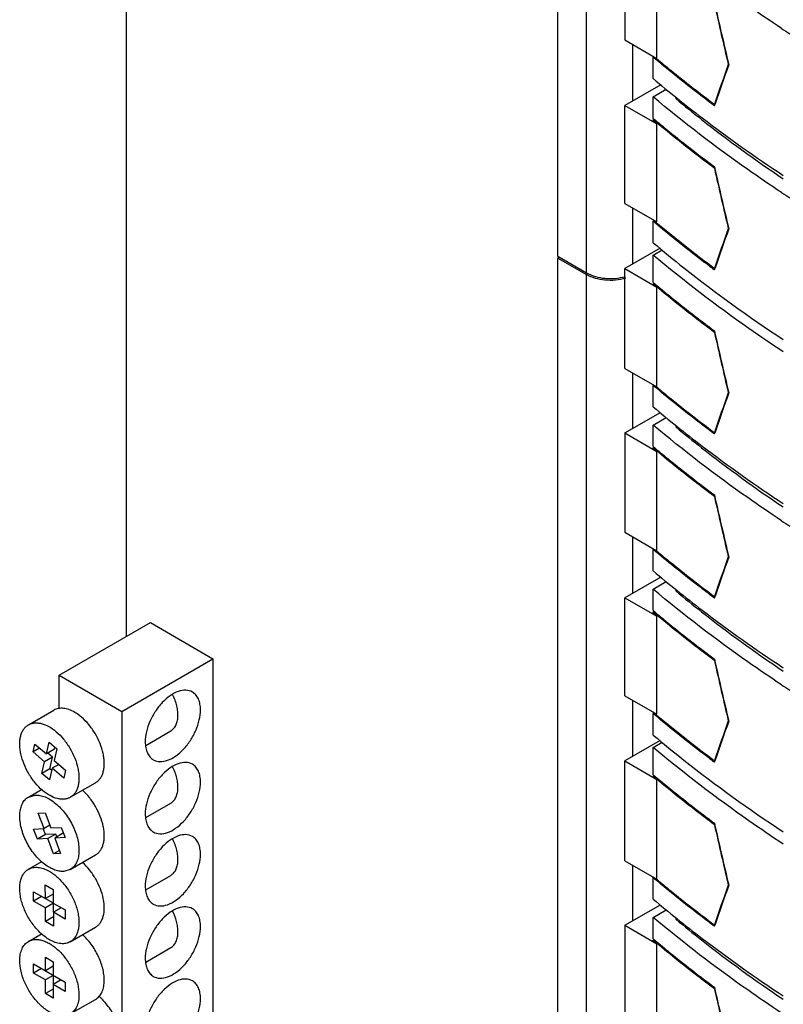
# Model space of a CAD drawing. Header units: millimetres. Extents: x 121 to 402, y 56 to 674.
# Tile 9 of 12: x 130 to 198, y 400 to 488. Entities that reach past the tile are written whole.
import ezdxf

# ---------------------------------------------------------------- set-up
doc = ezdxf.new("R2010")
doc.units = ezdxf.units.MM
doc.header["$LTSCALE"] = 47.495119
doc.layers.get('0').update_dxf_attribs({"linetype": 'CONTINUOUS'})

msp = doc.modelspace()

# ---------------------------------------------------------------- linework, layer by layer
at = {"color": 7, "linetype": 'Continuous'}
for p, q in [((139.351, 432.666), (139.351, 665.343)), ((177.97, 466.712), (177.97, 598.822)), ((180.536, 465.23), (180.536, 597.34)), ((183.973, 494.988), (183.973, 486.089)), ((186.843, 484.431), (186.843, 493.331)), ((183.973, 486.089), (186.843, 484.431)), ((184.657, 485.694), (184.657, 480.607)), ((186.572, 484.578), (186.518, 484.546)), ((186.518, 482.623), (186.518, 484.546)), ((186.767, 484.34), (186.518, 484.546)), ((186.765, 484.339), (186.518, 484.546)), ((186.722, 484.499), (186.826, 484.412)), ((186.724, 484.5), (186.829, 484.414)), ((193.238, 483.896), (193.233, 483.882)), ((193.268, 483.913), (193.238, 483.896)), ((187.198, 482.074), (183.989, 480.221)), ((186.518, 480.99), (187.689, 481.677)), ((186.518, 479.066), (186.518, 480.99)), ((188.571, 480.802), (188.571, 480.965)), ((183.989, 471.444), (183.989, 480.221)), ((183.989, 480.221), (186.843, 478.573)), ((191.998, 480.191), (191.93, 480.242)), ((191.998, 480.191), (191.93, 480.242)), ((191.998, 480.191), (192.059, 480.367)), ((192.059, 480.367), (192, 480.333)), ((186.518, 479.066), (186.697, 478.919)), ((186.518, 479.066), (186.695, 478.918)), ((186.607, 478.993), (186.518, 478.941)), ((186.518, 478.846), (186.518, 478.941)), ((186.843, 469.796), (186.843, 478.573)), ((191.997, 474.596), (191.932, 474.645)), ((191.997, 474.596), (191.933, 474.645)), ((191.997, 474.596), (192.025, 474.612)), ((183.989, 471.444), (186.843, 469.796)), ((184.657, 471.058), (184.657, 465.993)), ((186.518, 469.973), (186.799, 469.742)), ((186.518, 469.973), (186.796, 469.74)), ((186.606, 469.901), (186.518, 469.849)), ((186.518, 467.925), (186.518, 469.849)), ((186.737, 469.668), (186.518, 469.849)), ((186.735, 469.667), (186.518, 469.849)), ((193.238, 469.199), (193.233, 469.185)), ((193.268, 469.216), (193.238, 469.199)), ((187.138, 467.425), (183.987, 465.606)), ((177.97, 466.712), (180.536, 465.23)), ((178.111, 466.63), (177.97, 466.549)), ((177.97, 334.439), (177.97, 466.549)), ((177.97, 466.549), (180.536, 465.067)), ((186.518, 466.823), (187.309, 467.288)), ((186.518, 464.369), (186.518, 466.823)), ((183.987, 456.666), (183.987, 465.606)), ((183.987, 465.606), (186.843, 463.958)), ((191.998, 465.494), (192.059, 465.67)), ((192.059, 465.67), (192, 465.636)), ((180.536, 332.957), (180.536, 465.067)), ((191.998, 465.494), (191.93, 465.545)), ((191.998, 465.494), (191.93, 465.545)), ((186.518, 464.369), (186.696, 464.222)), ((186.518, 464.369), (186.694, 464.221)), ((186.606, 464.297), (186.518, 464.245)), ((186.518, 464.231), (186.518, 464.245)), ((186.518, 464.231), (186.626, 464.14)), ((186.843, 455.017), (186.843, 463.958)), ((192, 459.888), (191.928, 459.943)), ((192, 459.888), (191.928, 459.942)), ((192.028, 459.904), (192, 459.888)), ((183.987, 456.666), (186.843, 455.017)), ((184.657, 456.279), (184.657, 451.285)), ((186.57, 455.182), (186.518, 455.152)), ((186.518, 453.228), (186.518, 455.152)), ((186.777, 455.052), (186.832, 455.006)), ((186.78, 455.054), (186.836, 455.007)), ((193.238, 454.501), (193.233, 454.488)), ((193.268, 454.519), (193.238, 454.501)), ((183.973, 450.897), (187.164, 452.708)), ((186.518, 451.595), (187.689, 452.283)), ((186.518, 449.672), (186.518, 451.595)), ((188.571, 451.408), (188.571, 451.571)), ((183.973, 450.897), (183.973, 441.997)), ((183.973, 450.897), (186.843, 449.24)), ((191.998, 450.796), (191.933, 450.845)), ((191.998, 450.796), (191.934, 450.845)), ((192.055, 450.96), (191.995, 450.926)), ((191.998, 450.796), (192.055, 450.96)), ((186.518, 449.672), (186.696, 449.525)), ((186.518, 449.672), (186.694, 449.524)), ((186.606, 449.6), (186.518, 449.548)), ((186.518, 449.513), (186.518, 449.548)), ((186.843, 440.34), (186.843, 449.24)), ((192, 445.191), (191.928, 445.246)), ((192, 445.191), (191.928, 445.245)), ((192.028, 445.207), (192, 445.191)), ((183.973, 441.997), (186.843, 440.34)), ((184.657, 441.603), (184.657, 436.516)), ((186.572, 440.487), (186.518, 440.455)), ((186.518, 438.531), (186.518, 440.455)), ((186.767, 440.249), (186.518, 440.455)), ((186.765, 440.247), (186.518, 440.455)), ((186.722, 440.408), (186.826, 440.321)), ((186.724, 440.409), (186.829, 440.323)), ((193.238, 439.804), (193.233, 439.791)), ((193.268, 439.822), (193.238, 439.804)), ((187.198, 437.983), (183.989, 436.13)), ((186.518, 436.898), (187.689, 437.586)), ((186.518, 434.975), (186.518, 436.898)), ((188.571, 436.711), (188.571, 436.874)), ((183.989, 427.353), (183.989, 436.13)), ((183.989, 436.13), (186.843, 434.482)), ((191.998, 436.099), (191.93, 436.151)), ((191.998, 436.099), (191.93, 436.151)), ((191.998, 436.099), (192.059, 436.276)), ((192.059, 436.276), (192, 436.242)), ((186.518, 434.975), (186.697, 434.827)), ((186.518, 434.975), (186.695, 434.826)), ((186.607, 434.902), (186.518, 434.85)), ((186.518, 434.755), (186.518, 434.85)), ((133.327, 429.188), (141.499, 433.906)), ((141.499, 433.906), (147.102, 430.671)), ((186.843, 425.704), (186.843, 434.482)), ((138.93, 425.953), (147.102, 430.671)), ((147.102, 430.671), (147.102, 351.211)), ((191.997, 430.505), (191.932, 430.554)), ((191.997, 430.505), (191.933, 430.554)), ((191.997, 430.505), (192.025, 430.521)), ((133.327, 426.183), (133.327, 429.188)), ((133.327, 429.188), (138.93, 425.953)), ((183.989, 427.353), (186.843, 425.704)), ((184.657, 426.967), (184.657, 421.902)), ((130.576, 424.752), (132.839, 426.058)), ((138.93, 425.953), (138.93, 396.513)), ((186.518, 425.882), (186.799, 425.65)), ((186.518, 425.882), (186.796, 425.649)), ((186.606, 425.81), (186.518, 425.758)), ((186.518, 423.834), (186.518, 425.758)), ((186.737, 425.576), (186.518, 425.758)), ((186.735, 425.576), (186.518, 425.758)), ((193.238, 425.107), (193.233, 425.094)), ((193.268, 425.125), (193.238, 425.107)), ((141.078, 422.905), (143.321, 424.2)), ((187.138, 423.334), (183.987, 421.515)), ((130.994, 422.324), (131.156, 423.024)), ((131.582, 422.663), (130.994, 422.324)), ((131.156, 423.024), (132.189, 422.147)), ((132.189, 422.147), (132.433, 423.198)), ((132.896, 422.555), (132.189, 422.147)), ((132.433, 423.198), (133.121, 422.613)), ((133.121, 422.613), (132.877, 421.562)), ((132.896, 422.555), (132.944, 422.763)), ((186.518, 422.732), (187.309, 423.196)), ((186.518, 420.278), (186.518, 422.732)), ((132.026, 421.446), (130.994, 422.324)), ((132.733, 421.854), (132.026, 421.446)), ((132.733, 421.854), (132.308, 422.216)), ((132.489, 420.803), (132.733, 421.854)), ((132.877, 421.562), (133.909, 420.684)), ((183.987, 412.575), (183.987, 421.515)), ((183.987, 421.515), (186.843, 419.866)), ((191.998, 421.402), (192.059, 421.579)), ((192.059, 421.579), (192, 421.545)), ((131.782, 420.395), (132.026, 421.446)), ((132.489, 420.803), (131.782, 420.395)), ((132.714, 420.861), (132.47, 419.81)), ((132.666, 420.653), (132.489, 420.803)), ((133.302, 421.2), (132.714, 420.861)), ((133.746, 419.983), (132.714, 420.861)), ((133.909, 420.684), (133.746, 419.983)), ((191.998, 421.402), (191.93, 421.454)), ((191.998, 421.402), (191.93, 421.454)), ((132.47, 419.81), (131.782, 420.395)), ((186.518, 420.278), (186.696, 420.131)), ((186.518, 420.278), (186.694, 420.13)), ((186.606, 420.206), (186.518, 420.154)), ((186.518, 420.14), (186.518, 420.154)), ((186.518, 420.14), (186.626, 420.049)), ((186.843, 410.926), (186.843, 419.866)), ((130.576, 418.285), (131.756, 418.966)), ((134.326, 418.256), (136.589, 419.563)), ((130.576, 418.285), (131.17, 418.458)), ((141.078, 416.438), (143.321, 417.733)), ((131.459, 416.843), (132.078, 416.88)), ((131.971, 415.475), (131.459, 416.843)), ((132.078, 416.88), (132.59, 415.512)), ((131.042, 415.419), (131.971, 415.475)), ((131.384, 414.507), (131.042, 415.419)), ((132.091, 414.915), (131.884, 415.47)), ((132.492, 415.775), (131.971, 415.475)), ((132.59, 415.512), (133.519, 415.567)), ((133.519, 415.567), (133.86, 414.655)), ((192, 415.797), (191.928, 415.851)), ((192, 415.797), (191.928, 415.851)), ((192.028, 415.813), (192, 415.797)), ((132.091, 414.915), (131.384, 414.507)), ((132.313, 414.563), (131.384, 414.507)), ((133.02, 414.971), (132.091, 414.915)), ((133.02, 414.971), (132.313, 414.563)), ((132.825, 413.194), (132.313, 414.563)), ((133.639, 415.008), (132.932, 414.6)), ((133.86, 414.655), (132.932, 414.6)), ((132.932, 414.6), (133.444, 413.232)), ((133.118, 414.707), (133.02, 414.971)), ((133.726, 415.013), (133.639, 415.008)), ((133.346, 413.495), (132.825, 413.194)), ((133.444, 413.232), (132.825, 413.194)), ((134.326, 411.79), (136.589, 413.096)), ((130.576, 411.818), (131.769, 412.507)), ((183.987, 412.575), (186.843, 410.926)), ((184.657, 412.188), (184.657, 407.194)), ((134.326, 411.79), (133.733, 411.617)), ((141.078, 409.972), (143.321, 411.266)), ((186.57, 411.091), (186.518, 411.061)), ((186.518, 409.137), (186.518, 411.061)), ((186.777, 410.961), (186.832, 410.915)), ((186.78, 410.962), (186.836, 410.916)), ((132.096, 409.182), (132.09, 410.41)), ((132.09, 410.41), (132.797, 410.006)), ((193.238, 410.41), (193.233, 410.397)), ((193.268, 410.428), (193.238, 410.41)), ((131.039, 408.968), (131.035, 409.787)), ((131.035, 409.787), (132.096, 409.182)), ((131.746, 409.376), (131.039, 408.968)), ((131.746, 409.376), (131.746, 409.381)), ((132.807, 408.771), (131.746, 409.376)), ((132.799, 409.588), (132.096, 409.182)), ((132.797, 410.006), (132.803, 408.778)), ((132.1, 408.363), (131.039, 408.968)), ((132.807, 408.771), (132.1, 408.363)), ((132.106, 407.135), (132.1, 408.363)), ((132.803, 408.778), (133.864, 408.173)), ((132.811, 407.962), (132.807, 408.771)), ((133.514, 408.368), (132.807, 407.959)), ((133.864, 408.168), (133.514, 408.368)), ((183.973, 406.806), (187.164, 408.616)), ((132.809, 407.541), (132.106, 407.135)), ((132.807, 407.959), (132.813, 406.731)), ((133.868, 407.354), (132.807, 407.959)), ((133.864, 408.173), (133.868, 407.354)), ((186.518, 407.504), (187.689, 408.192)), ((186.518, 405.58), (186.518, 407.504)), ((188.571, 407.317), (188.571, 407.48)), ((132.813, 406.731), (132.106, 407.135)), ((134.326, 405.323), (136.589, 406.629)), ((183.973, 406.806), (183.973, 397.906)), ((183.973, 406.806), (186.843, 405.149)), ((191.998, 406.705), (191.933, 406.754)), ((191.998, 406.705), (191.934, 406.754)), ((192.055, 406.869), (191.995, 406.835)), ((191.998, 406.705), (192.055, 406.869)), ((130.576, 405.351), (131.754, 406.031)), ((141.078, 403.505), (143.321, 404.8)), ((186.518, 405.58), (186.696, 405.434)), ((186.518, 405.58), (186.694, 405.433)), ((186.606, 405.509), (186.518, 405.457)), ((186.518, 405.422), (186.518, 405.457)), ((186.843, 396.249), (186.843, 405.149)), ((132.098, 402.716), (132.098, 403.941)), ((132.098, 403.941), (132.805, 403.533)), ((131.037, 402.512), (131.037, 403.329)), ((131.037, 403.329), (133.866, 401.696)), ((132.805, 403.124), (132.098, 402.716)), ((132.805, 403.533), (132.805, 400.267)), ((131.744, 402.92), (131.037, 402.512)), ((132.098, 401.9), (131.037, 402.512)), ((132.805, 402.308), (132.098, 401.9)), ((132.098, 400.675), (132.098, 401.9)), ((133.512, 401.9), (132.805, 401.491)), ((133.866, 400.879), (132.805, 401.491)), ((133.866, 401.696), (133.866, 400.879)), ((132.805, 401.083), (132.098, 400.675)), ((132.805, 400.267), (132.098, 400.675)), ((192, 401.1), (191.928, 401.154)), ((192, 401.1), (191.928, 401.154)), ((192.028, 401.116), (192, 401.1)), ((134.326, 398.856), (136.589, 400.163))]:
    msp.add_line(p, q, dxfattribs=at)
for centre, radius, start, end in [((1700.035, 833.8), 1546.857, 192.863371, 193.074775), ((1687.685, 830.17), 1534.04, 192.839202, 193.045632), ((273.346, 601.005), 136.549, 236.51639, 236.88916), ((1173.696, 141.214), 1038.619, 160.735684, 160.942927), ((1192.786, 133.452), 1059.152, 160.680027, 160.880446), ((259.786, 569.485), 113.636, 229.85254, 231.22745), ((258.83, 564.568), 112.149, 229.85037, 230.06741), ((1687.683, 815.472), 1534.038, 192.838782, 193.045632), ((1700.034, 819.102), 1546.857, 192.863371, 193.074775), ((273.346, 586.308), 136.549, 236.51639, 236.88916), ((1173.696, 126.517), 1038.619, 160.735684, 160.942927), ((1192.786, 118.755), 1059.153, 160.680027, 160.880446), ((255.621, 550.554), 106.222, 232.88634, 233.15842), ((280.862, 584.943), 148.764, 233.12604, 233.32043), ((258.904, 550.041), 112.263, 229.92275, 230.06735), ((1700.034, 804.405), 1546.857, 192.863371, 193.074775), ((1687.685, 800.776), 1534.04, 192.839202, 193.045632), ((273.135, 557.547), 134.116, 229.77165, 229.91485), ((1173.671, 111.828), 1038.592, 160.735683, 160.943685), ((1192.748, 104.071), 1059.113, 160.680024, 160.881191), ((259.786, 540.09), 113.636, 229.85254, 231.22745), ((258.83, 535.236), 112.149, 229.85037, 230.06741), ((1700.035, 789.708), 1546.857, 192.863371, 193.074775), ((1687.685, 786.079), 1534.04, 192.839202, 193.045632), ((273.346, 556.914), 136.549, 236.51639, 236.88916), ((1173.696, 97.123), 1038.619, 160.735684, 160.942927), ((1192.786, 89.361), 1059.152, 160.680027, 160.880446), ((259.786, 525.393), 113.636, 229.85254, 231.22745), ((258.83, 520.477), 112.149, 229.85037, 230.06741), ((1687.683, 771.381), 1534.038, 192.838782, 193.045632), ((1700.034, 775.011), 1546.857, 192.863371, 193.074775), ((273.346, 542.217), 136.549, 236.51639, 236.88916), ((1173.696, 82.426), 1038.619, 160.735684, 160.942927), ((1192.786, 74.664), 1059.153, 160.680027, 160.880446), ((255.621, 506.463), 106.222, 232.88634, 233.15842), ((280.862, 540.852), 148.764, 233.12604, 233.32043), ((258.904, 505.95), 112.263, 229.92275, 230.06735), ((1700.034, 760.314), 1546.857, 192.863371, 193.074775), ((1687.685, 756.684), 1534.04, 192.839202, 193.045632), ((273.135, 513.456), 134.116, 229.77165, 229.91485), ((1173.671, 67.737), 1038.592, 160.735683, 160.943685), ((1192.748, 59.98), 1059.113, 160.680024, 160.881191), ((259.786, 495.999), 113.636, 229.85254, 231.22745), ((258.83, 491.144), 112.149, 229.85037, 230.06741), ((1700.035, 745.617), 1546.857, 192.863371, 193.074775), ((1687.685, 741.987), 1534.04, 192.839202, 193.045632)]:
    msp.add_arc(centre, radius, start, end, dxfattribs=at)
for points, knots in [([(198.012, 487.117), (196.991, 487.792), (193.039, 490.483), (189.236, 493.394), (186.518, 495.687)], [0, 0, 0, 0, 0.256137, 1, 1, 1, 1]), ([(191.93, 480.242), (191.485, 480.575), (190.386, 481.413), (188.656, 482.768), (187.389, 483.813), (186.765, 484.339)], [0, 0, 0, 0, 0.252996, 0.628442, 1, 1, 1, 1]), ([(186.826, 484.412), (187.242, 484.065), (188.298, 483.199), (190.014, 481.829), (191.333, 480.83), (192, 480.333)], [0, 0, 0, 0, 0.246921, 0.621501, 1, 1, 1, 1]), ([(198.012, 472.42), (196.991, 473.095), (193.039, 475.786), (189.236, 478.697), (186.518, 480.99)], [0, 0, 0, 0, 0.256137, 1, 1, 1, 1]), ([(188.571, 480.802), (189.323, 480.18), (192.425, 477.681), (195.654, 475.34), (198.147, 473.658)], [0, 0, 0, 0, 0.24491, 1, 1, 1, 1]), ([(188.624, 480.89), (189.375, 480.286), (192.47, 477.862), (195.682, 475.589), (198.159, 473.955)], [0, 0, 0, 0, 0.245099, 1, 1, 1, 1]), ([(191.932, 474.645), (191.465, 474.994), (189.629, 476.386), (187.834, 477.831), (186.518, 478.941)], [0, 0, 0, 0, 0.253046, 1, 1, 1, 1]), ([(186.695, 478.918), (187.121, 478.561), (188.202, 477.672), (189.962, 476.265), (191.314, 475.24), (191.998, 474.73)], [0, 0, 0, 0, 0.246844, 0.621392, 1, 1, 1, 1]), ([(191.527, 465.848), (191.115, 466.16), (190.097, 466.941), (188.492, 468.205), (187.316, 469.177), (186.735, 469.667)], [0, 0, 0, 0, 0.252808, 0.62815, 1, 1, 1, 1]), ([(186.796, 469.74), (187.183, 469.417), (188.164, 468.611), (189.757, 467.335), (190.978, 466.402), (191.596, 465.938)], [0, 0, 0, 0, 0.247106, 0.621711, 1, 1, 1, 1]), ([(186.518, 467.925), (187.42, 467.164), (191.169, 464.103), (195.105, 461.273), (198.159, 459.258)], [0, 0, 0, 0, 0.243894, 1, 1, 1, 1]), ([(198.159, 458.156), (197.124, 458.839), (193.121, 461.558), (189.27, 464.502), (186.518, 466.823)], [0, 0, 0, 0, 0.256208, 1, 1, 1, 1]), ([(180.536, 465.23), (181.037, 464.941), (182.235, 464.635), (183.453, 464.732), (184.046, 464.905)], [0, 0, 0, 0, 0.4834, 1, 1, 1, 1]), ([(184.046, 464.741), (183.453, 464.569), (182.235, 464.472), (181.037, 464.778), (180.536, 465.067)], [0, 0, 0, 0, 0.5166, 1, 1, 1, 1]), ([(191.928, 459.942), (191.461, 460.292), (190.309, 461.171), (188.497, 462.594), (187.172, 463.693), (186.518, 464.245)], [0, 0, 0, 0, 0.253135, 0.628595, 1, 1, 1, 1]), ([(186.694, 464.221), (187.121, 463.864), (188.202, 462.975), (189.962, 461.568), (191.314, 460.543), (191.998, 460.033)], [0, 0, 0, 0, 0.246844, 0.621392, 1, 1, 1, 1]), ([(191.933, 450.845), (191.489, 451.178), (190.392, 452.014), (188.664, 453.368), (187.398, 454.411), (186.774, 454.936)], [0, 0, 0, 0, 0.252992, 0.628439, 1, 1, 1, 1]), ([(186.832, 455.006), (187.248, 454.658), (188.94, 453.262), (190.672, 451.914), (191.995, 450.926)], [0, 0, 0, 0, 0.247133, 1, 1, 1, 1]), ([(198.012, 443.026), (196.991, 443.701), (193.039, 446.392), (189.236, 449.303), (186.518, 451.595)], [0, 0, 0, 0, 0.256137, 1, 1, 1, 1]), ([(188.624, 451.495), (189.375, 450.892), (192.47, 448.468), (195.682, 446.195), (198.159, 444.561)], [0, 0, 0, 0, 0.245099, 1, 1, 1, 1]), ([(188.571, 451.408), (189.323, 450.786), (192.425, 448.287), (195.654, 445.945), (198.147, 444.264)], [0, 0, 0, 0, 0.24491, 1, 1, 1, 1]), ([(191.928, 445.245), (191.461, 445.595), (190.309, 446.474), (188.497, 447.897), (187.172, 448.996), (186.518, 449.548)], [0, 0, 0, 0, 0.253135, 0.628595, 1, 1, 1, 1]), ([(186.694, 449.524), (187.121, 449.167), (188.202, 448.278), (189.962, 446.871), (191.314, 445.846), (191.998, 445.336)], [0, 0, 0, 0, 0.246844, 0.621391, 1, 1, 1, 1]), ([(191.93, 436.151), (191.485, 436.484), (190.386, 437.322), (188.656, 438.677), (187.389, 439.722), (186.765, 440.247)], [0, 0, 0, 0, 0.252996, 0.628442, 1, 1, 1, 1]), ([(186.826, 440.321), (187.242, 439.974), (188.298, 439.108), (190.014, 437.738), (191.333, 436.739), (192, 436.242)], [0, 0, 0, 0, 0.246921, 0.621501, 1, 1, 1, 1]), ([(198.012, 428.329), (196.991, 429.004), (193.039, 431.695), (189.236, 434.606), (186.518, 436.898)], [0, 0, 0, 0, 0.256137, 1, 1, 1, 1]), ([(188.571, 436.711), (189.323, 436.089), (192.425, 433.59), (195.654, 431.248), (198.147, 429.567)], [0, 0, 0, 0, 0.24491, 1, 1, 1, 1]), ([(188.624, 436.798), (189.375, 436.195), (192.47, 433.771), (195.682, 431.498), (198.159, 429.864)], [0, 0, 0, 0, 0.245099, 1, 1, 1, 1]), ([(191.932, 430.554), (191.465, 430.903), (189.629, 432.295), (187.834, 433.74), (186.518, 434.85)], [0, 0, 0, 0, 0.253046, 1, 1, 1, 1]), ([(186.695, 434.826), (187.121, 434.47), (188.202, 433.581), (189.962, 432.174), (191.314, 431.149), (191.998, 430.639)], [0, 0, 0, 0, 0.246844, 0.621392, 1, 1, 1, 1]), ([(145.26, 427.684), (145.085, 427.785), (144.646, 427.898), (143.939, 427.757), (143.217, 427.362), (142.524, 426.749), (141.913, 425.966), (141.431, 425.076), (141.119, 424.153), (141.035, 423.524), (141.035, 423.225)], [0, 0, 0, 0, 0.08693, 0.186399, 0.303787, 0.437599, 0.582098, 0.729417, 0.87117, 1, 1, 1, 1]), ([(145.985, 426.082), (145.985, 426.26), (145.958, 426.597), (145.822, 427.06), (145.592, 427.436), (145.376, 427.618), (145.26, 427.684)], [0, 0, 0, 0, 0.289642, 0.549112, 0.782236, 1, 1, 1, 1]), ([(143.321, 424.2), (143.416, 424.255), (143.594, 424.4), (143.791, 424.698), (143.917, 425.066), (143.973, 425.49), (143.956, 425.958), (143.869, 426.455), (143.713, 426.966), (143.57, 427.301), (143.488, 427.467)], [0, 0, 0, 0, 0.092403, 0.190492, 0.298405, 0.418176, 0.549958, 0.692483, 0.843478, 1, 1, 1, 1]), ([(134.723, 425.867), (134.558, 425.963), (134.229, 426.121), (133.724, 426.244), (133.32, 426.234), (133.032, 426.155), (132.901, 426.094), (132.839, 426.058)], [0, 0, 0, 0, 0.289763, 0.548888, 0.781814, 0.891934, 1, 1, 1, 1]), ([(141.76, 421.622), (141.935, 421.521), (142.374, 421.409), (143.081, 421.55), (143.803, 421.945), (144.496, 422.558), (145.108, 423.341), (145.589, 424.23), (145.901, 425.154), (145.985, 425.783), (145.985, 426.082)], [0, 0, 0, 0, 0.08693, 0.186399, 0.303787, 0.437599, 0.582098, 0.729417, 0.87117, 1, 1, 1, 1]), ([(135.324, 425.438), (135.275, 425.479), (135.084, 425.635), (134.881, 425.775), (134.723, 425.867)], [0, 0, 0, 0, 0.259162, 1, 1, 1, 1]), ([(136.589, 419.563), (136.672, 419.611), (136.831, 419.729), (137.028, 419.96), (137.182, 420.24), (137.291, 420.565), (137.356, 420.928), (137.373, 421.323), (137.345, 421.743), (137.243, 422.34), (137.004, 423.102), (136.569, 423.977), (136.01, 424.774), (135.562, 425.236), (135.324, 425.438)], [0, 0, 0, 0, 0.042872, 0.087197, 0.134196, 0.184731, 0.239275, 0.297954, 0.360607, 0.426849, 0.567602, 0.714542, 0.860901, 1, 1, 1, 1]), ([(191.527, 421.757), (191.115, 422.069), (190.097, 422.85), (188.492, 424.113), (187.316, 425.086), (186.735, 425.576)], [0, 0, 0, 0, 0.252808, 0.62815, 1, 1, 1, 1]), ([(186.796, 425.649), (187.183, 425.326), (188.164, 424.52), (189.757, 423.244), (190.978, 422.31), (191.596, 421.847)], [0, 0, 0, 0, 0.247106, 0.621711, 1, 1, 1, 1]), ([(131.842, 418.876), (131.604, 419.078), (131.156, 419.54), (130.597, 420.337), (130.162, 421.213), (129.922, 421.974), (129.821, 422.571), (129.792, 422.991), (129.81, 423.387), (129.874, 423.749), (129.984, 424.074), (130.138, 424.355), (130.335, 424.585), (130.493, 424.703), (130.576, 424.752)], [0, 0, 0, 0, 0.139098, 0.285457, 0.432397, 0.573151, 0.639392, 0.702046, 0.760725, 0.815269, 0.865804, 0.912803, 0.957127, 1, 1, 1, 1]), ([(130.576, 424.752), (130.656, 424.798), (130.829, 424.873), (131.113, 424.93), (131.417, 424.929), (131.859, 424.852), (132.436, 424.608), (132.854, 424.308), (133.061, 424.132)], [0, 0, 0, 0, 0.101664, 0.206497, 0.317207, 0.435756, 0.699677, 1, 1, 1, 1]), ([(133.061, 424.132), (133.299, 423.93), (133.747, 423.467), (134.306, 422.67), (134.741, 421.795), (134.981, 421.034), (135.082, 420.437), (135.111, 420.016), (135.093, 419.621), (135.029, 419.258), (134.919, 418.934), (134.765, 418.653), (134.568, 418.422), (134.41, 418.304), (134.326, 418.256)], [0, 0, 0, 0, 0.139098, 0.285457, 0.432397, 0.573151, 0.639392, 0.702046, 0.760725, 0.815269, 0.865804, 0.912803, 0.957127, 1, 1, 1, 1]), ([(186.518, 423.834), (187.42, 423.073), (191.169, 420.012), (195.105, 417.182), (198.159, 415.167)], [0, 0, 0, 0, 0.243894, 1, 1, 1, 1]), ([(141.035, 423.225), (141.035, 423.047), (141.062, 422.71), (141.199, 422.247), (141.429, 421.87), (141.645, 421.689), (141.76, 421.622)], [0, 0, 0, 0, 0.289642, 0.549112, 0.782236, 1, 1, 1, 1]), ([(198.159, 414.065), (197.124, 414.748), (193.121, 417.467), (189.27, 420.411), (186.518, 422.732)], [0, 0, 0, 0, 0.256208, 1, 1, 1, 1]), ([(145.26, 421.218), (145.085, 421.319), (144.646, 421.432), (143.939, 421.29), (143.217, 420.895), (142.524, 420.282), (141.913, 419.499), (141.431, 418.61), (141.119, 417.686), (141.035, 417.057), (141.035, 416.758)], [0, 0, 0, 0, 0.08693, 0.186399, 0.303787, 0.437599, 0.582098, 0.729417, 0.87117, 1, 1, 1, 1]), ([(143.321, 417.733), (143.416, 417.788), (143.594, 417.933), (143.79, 418.231), (143.917, 418.599), (143.972, 419.023), (143.956, 419.49), (143.869, 419.987), (143.714, 420.497), (143.571, 420.832), (143.489, 420.998)], [0, 0, 0, 0, 0.092413, 0.190508, 0.298423, 0.41819, 0.549964, 0.692481, 0.843473, 1, 1, 1, 1]), ([(145.985, 419.616), (145.985, 419.793), (145.958, 420.13), (145.822, 420.593), (145.592, 420.97), (145.376, 421.151), (145.26, 421.218)], [0, 0, 0, 0, 0.289642, 0.549112, 0.782236, 1, 1, 1, 1]), ([(191.928, 415.851), (191.461, 416.201), (190.309, 417.08), (188.497, 418.503), (187.172, 419.601), (186.518, 420.154)], [0, 0, 0, 0, 0.253135, 0.628595, 1, 1, 1, 1]), ([(186.694, 420.13), (187.121, 419.773), (188.202, 418.884), (189.962, 417.477), (191.314, 416.452), (191.998, 415.942)], [0, 0, 0, 0, 0.246844, 0.621392, 1, 1, 1, 1]), ([(134.326, 418.256), (134.247, 418.21), (134.074, 418.135), (133.79, 418.078), (133.486, 418.078), (133.044, 418.156), (132.467, 418.4), (132.049, 418.7), (131.842, 418.876)], [0, 0, 0, 0, 0.101664, 0.206497, 0.317207, 0.435756, 0.699677, 1, 1, 1, 1]), ([(136.589, 413.096), (136.671, 413.143), (136.827, 413.259), (137.022, 413.485), (137.176, 413.76), (137.286, 414.078), (137.352, 414.433), (137.373, 414.82), (137.35, 415.232), (137.256, 415.819), (137.029, 416.569), (136.612, 417.435), (136.071, 418.231), (135.635, 418.696), (135.404, 418.902)], [0, 0, 0, 0, 0.042914, 0.08724, 0.134175, 0.18457, 0.238902, 0.297315, 0.359672, 0.425617, 0.565905, 0.712762, 0.859643, 1, 1, 1, 1]), ([(141.76, 415.156), (141.935, 415.055), (142.374, 414.942), (143.081, 415.083), (143.803, 415.478), (144.496, 416.091), (145.108, 416.874), (145.589, 417.764), (145.901, 418.687), (145.985, 419.316), (145.985, 419.616)], [0, 0, 0, 0, 0.08693, 0.186399, 0.303787, 0.437599, 0.582098, 0.729417, 0.87117, 1, 1, 1, 1]), ([(133.733, 411.617), (133.588, 411.608), (133.28, 411.633), (132.818, 411.777), (132.345, 412.023), (131.878, 412.362), (131.429, 412.785), (131.011, 413.278), (130.639, 413.826), (130.323, 414.412), (130.074, 415.017), (129.899, 415.623), (129.804, 416.211), (129.791, 416.763), (129.862, 417.263), (130.016, 417.696), (130.253, 418.048), (130.464, 418.22), (130.576, 418.285)], [0, 0, 0, 0, 0.049216, 0.103667, 0.163819, 0.229388, 0.299544, 0.373079, 0.44854, 0.524345, 0.598891, 0.670656, 0.738312, 0.80085, 0.857729, 0.909068, 0.955847, 1, 1, 1, 1]), ([(131.17, 418.458), (131.315, 418.466), (131.622, 418.442), (132.085, 418.297), (132.557, 418.052), (133.025, 417.712), (133.474, 417.289), (133.892, 416.796), (134.264, 416.248), (134.579, 415.662), (134.829, 415.057), (135.004, 414.451), (135.099, 413.863), (135.112, 413.311), (135.041, 412.811), (134.886, 412.378), (134.65, 412.026), (134.439, 411.855), (134.326, 411.79)], [0, 0, 0, 0, 0.049216, 0.103667, 0.163819, 0.229388, 0.299544, 0.373079, 0.44854, 0.524345, 0.598891, 0.670656, 0.738312, 0.80085, 0.857729, 0.909068, 0.955847, 1, 1, 1, 1]), ([(141.035, 416.758), (141.035, 416.581), (141.062, 416.243), (141.199, 415.78), (141.429, 415.404), (141.645, 415.222), (141.76, 415.156)], [0, 0, 0, 0, 0.289642, 0.549112, 0.782236, 1, 1, 1, 1]), ([(145.26, 414.751), (145.085, 414.852), (144.646, 414.965), (143.939, 414.823), (143.217, 414.429), (142.524, 413.815), (141.913, 413.033), (141.431, 412.143), (141.119, 411.219), (141.035, 410.59), (141.035, 410.291)], [0, 0, 0, 0, 0.08693, 0.186399, 0.303787, 0.437599, 0.582098, 0.729417, 0.87117, 1, 1, 1, 1]), ([(143.321, 411.266), (143.416, 411.321), (143.594, 411.467), (143.791, 411.765), (143.917, 412.133), (143.973, 412.557), (143.956, 413.025), (143.869, 413.522), (143.713, 414.033), (143.57, 414.368), (143.488, 414.534)], [0, 0, 0, 0, 0.092403, 0.190492, 0.298406, 0.418178, 0.54996, 0.692485, 0.84348, 1, 1, 1, 1]), ([(145.985, 413.149), (145.985, 413.326), (145.958, 413.663), (145.822, 414.127), (145.592, 414.503), (145.376, 414.684), (145.26, 414.751)], [0, 0, 0, 0, 0.289642, 0.549112, 0.782236, 1, 1, 1, 1]), ([(141.76, 408.689), (141.935, 408.588), (142.374, 408.475), (143.081, 408.617), (143.803, 409.011), (144.496, 409.624), (145.108, 410.407), (145.589, 411.297), (145.901, 412.221), (145.985, 412.85), (145.985, 413.149)], [0, 0, 0, 0, 0.08693, 0.186399, 0.303787, 0.437599, 0.582098, 0.729417, 0.87117, 1, 1, 1, 1]), ([(132.467, 405.5), (132.188, 405.659), (131.647, 406.072), (130.954, 406.856), (130.384, 407.779), (130.043, 408.618), (129.874, 409.293), (129.805, 409.776), (129.793, 410.234), (129.837, 410.656), (129.939, 411.035), (130.097, 411.362), (130.308, 411.63), (130.484, 411.765), (130.576, 411.818)], [0, 0, 0, 0, 0.128344, 0.269734, 0.416817, 0.561186, 0.629901, 0.695107, 0.756168, 0.812705, 0.86469, 0.91253, 0.957154, 1, 1, 1, 1]), ([(130.576, 411.818), (130.637, 411.853), (130.767, 411.914), (131.051, 411.993), (131.449, 412.005), (131.948, 411.887), (132.273, 411.734), (132.436, 411.641)], [0, 0, 0, 0, 0.108331, 0.218674, 0.451814, 0.710738, 1, 1, 1, 1]), ([(136.589, 406.629), (136.671, 406.677), (136.827, 406.792), (137.021, 407.018), (137.175, 407.292), (137.327, 407.73), (137.38, 408.23), (137.35, 408.76), (137.258, 409.345), (137.033, 410.093), (136.618, 410.958), (136.079, 411.753), (135.645, 412.22), (135.414, 412.426)], [0, 0, 0, 0, 0.042931, 0.087269, 0.134207, 0.184596, 0.297066, 0.359399, 0.42532, 0.565579, 0.712458, 0.859442, 1, 1, 1, 1]), ([(132.436, 411.641), (132.715, 411.482), (133.256, 411.069), (133.948, 410.286), (134.519, 409.362), (134.86, 408.523), (135.029, 407.848), (135.098, 407.365), (135.11, 406.908), (135.065, 406.485), (134.964, 406.106), (134.806, 405.779), (134.595, 405.511), (134.419, 405.376), (134.326, 405.323)], [0, 0, 0, 0, 0.128344, 0.269734, 0.416817, 0.561186, 0.629901, 0.695107, 0.756168, 0.812705, 0.86469, 0.91253, 0.957154, 1, 1, 1, 1]), ([(141.035, 410.291), (141.035, 410.114), (141.062, 409.777), (141.199, 409.313), (141.429, 408.937), (141.645, 408.756), (141.76, 408.689)], [0, 0, 0, 0, 0.289642, 0.549112, 0.782236, 1, 1, 1, 1]), ([(191.933, 406.754), (191.489, 407.087), (190.392, 407.923), (188.664, 409.277), (187.398, 410.32), (186.774, 410.845)], [0, 0, 0, 0, 0.252992, 0.628439, 1, 1, 1, 1]), ([(186.832, 410.915), (187.248, 410.567), (188.94, 409.171), (190.672, 407.823), (191.995, 406.835)], [0, 0, 0, 0, 0.247133, 1, 1, 1, 1]), ([(145.26, 408.284), (145.085, 408.385), (144.646, 408.498), (143.939, 408.357), (143.217, 407.962), (142.524, 407.349), (141.913, 406.566), (141.431, 405.676), (141.119, 404.753), (141.035, 404.124), (141.035, 403.824)], [0, 0, 0, 0, 0.08693, 0.186399, 0.303787, 0.437599, 0.582098, 0.729417, 0.87117, 1, 1, 1, 1]), ([(145.985, 406.682), (145.985, 406.859), (145.958, 407.197), (145.822, 407.66), (145.592, 408.036), (145.376, 408.218), (145.26, 408.284)], [0, 0, 0, 0, 0.289642, 0.549112, 0.782236, 1, 1, 1, 1]), ([(143.963, 406.219), (143.963, 406.366), (143.94, 406.671), (143.814, 407.3), (143.636, 407.766), (143.488, 408.067)], [0, 0, 0, 0, 0.229686, 0.475507, 1, 1, 1, 1]), ([(198.012, 398.935), (196.991, 399.61), (193.039, 402.301), (189.236, 405.211), (186.518, 407.504)], [0, 0, 0, 0, 0.256137, 1, 1, 1, 1]), ([(188.624, 407.404), (189.375, 406.801), (192.47, 404.377), (195.682, 402.104), (198.159, 400.47)], [0, 0, 0, 0, 0.245099, 1, 1, 1, 1]), ([(141.76, 402.222), (141.935, 402.121), (142.374, 402.008), (143.081, 402.15), (143.803, 402.545), (144.496, 403.158), (145.108, 403.941), (145.589, 404.83), (145.901, 405.754), (145.985, 406.383), (145.985, 406.682)], [0, 0, 0, 0, 0.08693, 0.186399, 0.303787, 0.437599, 0.582098, 0.729417, 0.87117, 1, 1, 1, 1]), ([(188.571, 407.317), (189.323, 406.695), (192.425, 404.195), (195.654, 401.854), (198.147, 400.172)], [0, 0, 0, 0, 0.24491, 1, 1, 1, 1]), ([(137.366, 401.879), (137.366, 402.053), (137.34, 402.411), (137.233, 402.955), (137.061, 403.511), (136.747, 404.251), (136.231, 405.11), (135.696, 405.709), (135.405, 405.968)], [0, 0, 0, 0, 0.111754, 0.231201, 0.356739, 0.486374, 0.748644, 1, 1, 1, 1]), ([(143.321, 404.8), (143.372, 404.829), (143.47, 404.897), (143.645, 405.07), (143.818, 405.353), (143.939, 405.763), (143.963, 406.062), (143.963, 406.219)], [0, 0, 0, 0, 0.108164, 0.218364, 0.451367, 0.710408, 1, 1, 1, 1]), ([(129.8, 403.635), (129.8, 403.825), (129.829, 404.186), (129.975, 404.682), (130.185, 405.025), (130.397, 405.233), (130.515, 405.316), (130.576, 405.351)], [0, 0, 0, 0, 0.289589, 0.548631, 0.781635, 0.891837, 1, 1, 1, 1]), ([(130.576, 405.351), (130.669, 405.405), (130.873, 405.49), (131.209, 405.539), (131.57, 405.512), (131.948, 405.412), (132.336, 405.241), (132.725, 405.002), (133.108, 404.703), (133.608, 404.221), (134.163, 403.51), (134.679, 402.557), (135.013, 401.567), (135.103, 400.893), (135.103, 400.573)], [0, 0, 0, 0, 0.042841, 0.087451, 0.135264, 0.187206, 0.243688, 0.304683, 0.369822, 0.438473, 0.582755, 0.729845, 0.871376, 1, 1, 1, 1]), ([(134.326, 405.323), (134.265, 405.288), (134.136, 405.227), (133.852, 405.148), (133.454, 405.136), (132.955, 405.254), (132.63, 405.407), (132.467, 405.5)], [0, 0, 0, 0, 0.108331, 0.218674, 0.451814, 0.710738, 1, 1, 1, 1]), ([(191.928, 401.154), (191.461, 401.504), (190.309, 402.383), (188.497, 403.806), (187.172, 404.904), (186.518, 405.457)], [0, 0, 0, 0, 0.253135, 0.628595, 1, 1, 1, 1]), ([(186.694, 405.433), (187.121, 405.076), (188.202, 404.187), (189.962, 402.78), (191.314, 401.755), (191.998, 401.245)], [0, 0, 0, 0, 0.246844, 0.621391, 1, 1, 1, 1]), ([(134.326, 398.856), (134.234, 398.803), (134.03, 398.718), (133.694, 398.669), (133.333, 398.695), (132.954, 398.796), (132.567, 398.967), (132.178, 399.205), (131.795, 399.505), (131.295, 399.986), (130.74, 400.698), (130.224, 401.651), (129.889, 402.64), (129.8, 403.314), (129.8, 403.635)], [0, 0, 0, 0, 0.042841, 0.087451, 0.135264, 0.187206, 0.243688, 0.304683, 0.369822, 0.438473, 0.582755, 0.729845, 0.871376, 1, 1, 1, 1]), ([(141.035, 403.824), (141.035, 403.647), (141.062, 403.31), (141.199, 402.846), (141.429, 402.47), (141.645, 402.289), (141.76, 402.222)], [0, 0, 0, 0, 0.289642, 0.549112, 0.782236, 1, 1, 1, 1]), ([(136.589, 400.163), (136.651, 400.198), (136.769, 400.281), (136.981, 400.489), (137.191, 400.832), (137.337, 401.328), (137.366, 401.689), (137.366, 401.879)], [0, 0, 0, 0, 0.108163, 0.218364, 0.451368, 0.710411, 1, 1, 1, 1]), ([(145.26, 401.818), (145.085, 401.919), (144.646, 402.031), (143.939, 401.89), (143.217, 401.495), (142.524, 400.882), (141.913, 400.099), (141.431, 399.21), (141.119, 398.286), (141.035, 397.657), (141.035, 397.358)], [0, 0, 0, 0, 0.08693, 0.186399, 0.303787, 0.437599, 0.582098, 0.729417, 0.87117, 1, 1, 1, 1]), ([(145.985, 400.215), (145.985, 400.393), (145.958, 400.73), (145.822, 401.193), (145.592, 401.57), (145.376, 401.751), (145.26, 401.818)], [0, 0, 0, 0, 0.289642, 0.549112, 0.782236, 1, 1, 1, 1]), ([(135.103, 400.573), (135.103, 400.383), (135.074, 400.021), (134.928, 399.525), (134.718, 399.183), (134.506, 398.974), (134.388, 398.892), (134.326, 398.856)], [0, 0, 0, 0, 0.289589, 0.548631, 0.781635, 0.891837, 1, 1, 1, 1]), ([(138.957, 396.127), (138.957, 396.504), (138.841, 397.297), (138.417, 398.449), (137.772, 399.536), (137.213, 400.172), (136.908, 400.449)], [0, 0, 0, 0, 0.230668, 0.485312, 0.747729, 1, 1, 1, 1]), ([(141.76, 395.756), (141.935, 395.655), (142.374, 395.542), (143.081, 395.683), (143.803, 396.078), (144.496, 396.691), (145.108, 397.474), (145.589, 398.364), (145.901, 399.287), (145.985, 399.916), (145.985, 400.215)], [0, 0, 0, 0, 0.08693, 0.186399, 0.303787, 0.437599, 0.582098, 0.729417, 0.87117, 1, 1, 1, 1])]:
    msp.add_open_spline(points, degree=3, knots=knots, dxfattribs=at)

doc.saveas('drawing.dxf')
